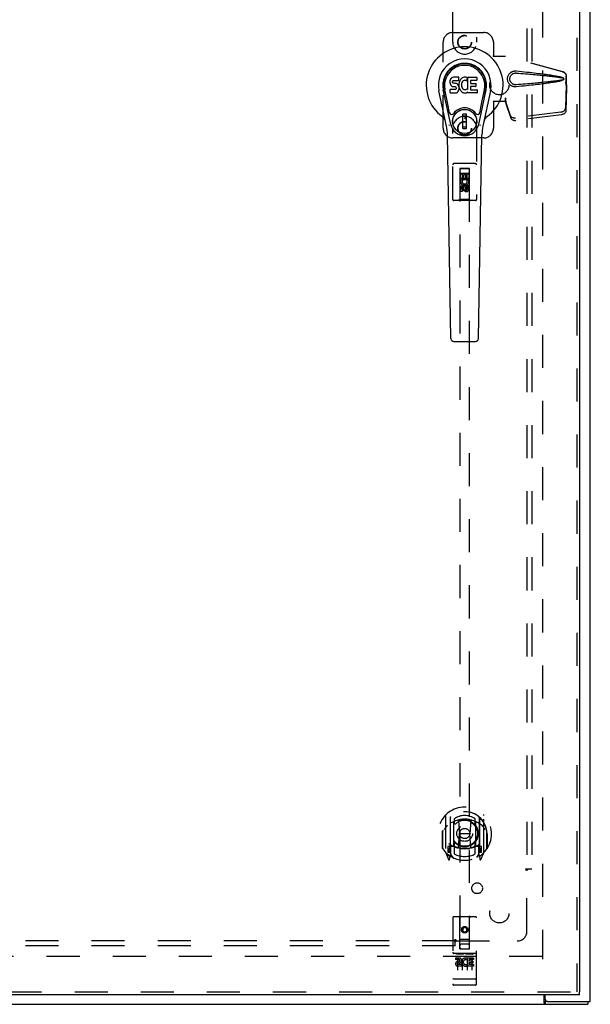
# Model space of a CAD drawing. Header units: inches. Extents: x 0 to 157, y 0 to 102.
# Tile 4 of 9: x 58 to 73, y 28 to 54. Entities that reach past the tile are written whole.
import ezdxf

# ---------------------------------------------------------------- set-up
doc = ezdxf.new("R2010")
doc.units = ezdxf.units.IN
doc.header["$LTSCALE"] = 8.630769
doc.header["$MEASUREMENT"] = 0
doc.linetypes.add('HIDDEN', pattern=[0.2, 0.1, -0.1])
doc.layers.get('0').update_dxf_attribs({"linetype": 'CONTINUOUS'})
for name, color, linetype in [('DEFAULT_2', 8, 'HIDDEN'), ('DOOR_ASSEMBLY', 7, 'CONTINUOUS'), ('SUBPANEL', 7, 'CONTINUOUS')]:
    doc.layers.add(name, color=color, linetype=linetype)

msp = doc.modelspace()

# ---------------------------------------------------------------- linework, layer by layer
at = {"color": 3, "linetype": 'Continuous'}
for p, q in [((72.591, 28.481), (72.591, 76.331)), ((71.389, 28.437), (71.389, 28.656)), ((71.416, 28.541), (71.416, 28.656)), ((36.654, 28.406), (72.528, 28.406)), ((71.476, 28.481), (72.591, 28.481))]:
    msp.add_line(p, q, dxfattribs=at)
at = {"color": 7, "linetype": 'Continuous'}
for p, q in [((71.476, 28.481), (71.414, 28.481)), ((71.414, 28.481), (71.414, 28.406)), ((72.528, 28.481), (72.528, 28.406))]:
    msp.add_line(p, q, dxfattribs=at)
for points in [[(71.389, 28.492), (71.39, 28.492), (71.391, 28.492), (71.392, 28.492), (71.393, 28.492), (71.394, 28.492), (71.396, 28.492), (71.397, 28.491), (71.398, 28.491), (71.399, 28.49), (71.401, 28.489), (71.402, 28.488), (71.403, 28.487)], [(71.403, 28.487), (71.405, 28.485), (71.406, 28.484), (71.407, 28.484), (71.408, 28.483), (71.41, 28.482), (71.411, 28.481), (71.412, 28.481), (71.413, 28.481), (71.414, 28.481)]]:
    msp.add_lwpolyline(points, dxfattribs=at)
at = {"color": 3, "linetype": 'Continuous'}
msp.add_lwpolyline([(71.389, 28.437), (71.39, 28.435), (71.392, 28.433), (71.393, 28.431), (71.394, 28.429), (71.395, 28.427), (71.397, 28.425), (71.398, 28.422), (71.399, 28.42), (71.4, 28.418), (71.402, 28.416), (71.403, 28.414), (71.404, 28.412), (71.406, 28.41), (71.407, 28.409), (71.408, 28.408), (71.41, 28.407), (71.411, 28.406), (71.412, 28.406), (71.413, 28.406), (71.414, 28.406)], dxfattribs=at)
msp.add_arc((71.476, 28.541), 0.06, 180, 270, dxfattribs=at)
at = {"layer": 'DEFAULT_2', "color": 8, "linetype": 'HIDDEN'}
for p, q in [((71.341, 75.231), (71.341, 29.581)), ((71.339, 29.656), (37.843, 29.656))]:
    msp.add_line(p, q, dxfattribs=at)
at = {"layer": 'DOOR_ASSEMBLY', "color": 8, "linetype": 'HIDDEN'}
for p, q in [((72.235, 76.081), (72.235, 28.731)), ((68.998, 53.531), (68.998, 55.388)), ((69.623, 55.388), (69.623, 53.531)), ((68.998, 53.781), (69.81, 53.781)), ((68.748, 51.281), (68.748, 53.531)), ((70.06, 53.531), (70.06, 53.178)), ((70.057, 53.161), (70.06, 53.178)), ((70.057, 53.161), (70.378, 53.161)), ((70.065, 53.161), (70.06, 53.178)), ((71.868, 52.758), (70.371, 53.161)), ((71.876, 52.758), (70.378, 53.161)), ((71.939, 52.49), (71.96, 52.408)), ((71.946, 52.49), (71.968, 52.408)), ((71.96, 52.408), (71.96, 52.638)), ((71.968, 52.408), (71.968, 52.638)), ((71.96, 52.419), (71.941, 51.804)), ((71.973, 52.348), (71.954, 51.733)), ((71.96, 52.419), (71.973, 52.348)), ((71.968, 52.408), (71.96, 52.408)), ((71.962, 52.436), (71.971, 52.379)), ((71.971, 52.379), (71.972, 52.368)), ((71.972, 52.368), (71.973, 52.358)), ((71.973, 52.358), (71.973, 52.348)), ((70.378, 51.981), (70.057, 51.981)), ((70.057, 51.981), (70.06, 51.964)), ((70.065, 51.981), (70.06, 51.964)), ((70.06, 51.964), (70.06, 51.281)), ((70.378, 52.068), (70.371, 52.068)), ((70.371, 52.068), (70.371, 51.981)), ((70.509, 51.61), (70.377, 51.994)), ((70.39, 51.923), (70.377, 51.994)), ((70.378, 52.068), (70.378, 51.981)), ((70.522, 51.539), (70.39, 51.923)), ((71.823, 51.705), (70.636, 51.553)), ((71.837, 51.634), (70.649, 51.482)), ((68.998, 49.423), (68.998, 51.281)), ((69.623, 51.281), (69.623, 49.423)), ((69.81, 51.031), (68.998, 51.031)), ((69.593, 50.358), (69.028, 50.358)), ((69.184, 50.233), (69.18, 49.423)), ((69.184, 50.233), (69.437, 50.233)), ((69.435, 50.235), (69.185, 50.235)), ((69.185, 50.235), (69.185, 29.853)), ((69.435, 50.232), (69.185, 50.232)), ((69.435, 29.853), (69.435, 50.235)), ((69.44, 49.423), (69.437, 50.233)), ((69.183, 49.983), (69.438, 49.983)), ((69.204, 50.095), (69.246, 50.095)), ((69.204, 49.939), (69.204, 50.095)), ((69.216, 49.939), (69.204, 49.939)), ((69.214, 49.936), (69.216, 49.939)), ((69.225, 50.108), (69.395, 50.108)), ((69.417, 49.939), (69.239, 49.939)), ((69.239, 49.939), (69.258, 49.926)), ((69.246, 50.095), (69.246, 49.982)), ((69.246, 49.982), (69.29, 49.982)), ((69.29, 50.074), (69.332, 50.074)), ((69.29, 49.982), (69.29, 50.074)), ((69.332, 50.074), (69.332, 49.982)), ((69.332, 49.982), (69.375, 49.982)), ((69.369, 49.915), (69.408, 49.932)), ((69.375, 50.095), (69.417, 50.095)), ((69.375, 49.982), (69.375, 50.095)), ((69.417, 50.095), (69.417, 49.939)), ((69.204, 49.627), (69.204, 49.719)), ((69.246, 49.627), (69.204, 49.627)), ((69.246, 49.719), (69.246, 49.627)), ((69.31, 49.806), (69.248, 49.77)), ((69.248, 49.77), (69.258, 49.764)), ((69.248, 49.77), (69.248, 49.698)), ((69.248, 49.698), (69.258, 49.703)), ((69.248, 49.698), (69.31, 49.661)), ((69.31, 49.794), (69.258, 49.764)), ((69.258, 49.764), (69.258, 49.703)), ((69.258, 49.703), (69.31, 49.673)), ((69.29, 49.677), (69.29, 49.723)), ((69.373, 49.77), (69.31, 49.806)), ((69.31, 49.806), (69.31, 49.794)), ((69.363, 49.764), (69.31, 49.794)), ((69.31, 49.673), (69.363, 49.703)), ((69.31, 49.661), (69.373, 49.698)), ((69.31, 49.661), (69.31, 49.673)), ((69.331, 49.719), (69.331, 49.691)), ((69.373, 49.77), (69.363, 49.764)), ((69.363, 49.703), (69.363, 49.764)), ((69.373, 49.698), (69.363, 49.703)), ((69.373, 49.698), (69.373, 49.77)), ((69.375, 49.783), (69.417, 49.783)), ((69.375, 49.691), (69.375, 49.783)), ((69.417, 49.783), (69.417, 49.691)), ((69.593, 49.393), (69.028, 49.393)), ((69.18, 49.423), (69.15, 49.393)), ((69.44, 49.423), (69.18, 49.423)), ((69.44, 49.423), (69.47, 49.393)), ((68.81, 33.34), (68.81, 32.373)), ((68.928, 33.286), (68.928, 32.27)), ((68.935, 33.289), (68.935, 32.286)), ((69.028, 32.538), (69.028, 33.169)), ((69.035, 33.25), (69.035, 33.147)), ((69.148, 33.196), (69.178, 32.856)), ((69.473, 33.196), (69.443, 32.856)), ((69.585, 33.147), (69.585, 33.25)), ((69.593, 33.169), (69.593, 32.538)), ((69.685, 33.289), (69.685, 32.286)), ((69.693, 33.286), (69.693, 32.27)), ((69.81, 32.373), (69.81, 33.34)), ((68.735, 32.931), (68.736, 32.934)), ((68.735, 32.473), (68.735, 32.931)), ((69.885, 32.931), (69.885, 32.934)), ((69.885, 32.473), (69.885, 32.931)), ((68.728, 32.856), (68.743, 32.856)), ((68.728, 32.856), (68.728, 32.468)), ((69.147, 32.512), (69.178, 32.856)), ((69.443, 32.856), (69.178, 32.856)), ((69.473, 32.512), (69.443, 32.856)), ((69.893, 32.856), (69.878, 32.856)), ((69.893, 32.856), (69.893, 32.468)), ((68.928, 32.527), (68.868, 32.527)), ((68.868, 32.527), (68.868, 32.377)), ((68.906, 32.459), (68.876, 32.413)), ((68.88, 32.405), (68.935, 32.405)), ((68.938, 32.518), (68.938, 32.311)), ((69.028, 32.528), (68.955, 32.528)), ((69.024, 32.538), (68.958, 32.538)), ((69.035, 32.586), (69.035, 32.333)), ((69.585, 32.333), (69.585, 32.586)), ((69.665, 32.528), (69.593, 32.528)), ((69.663, 32.538), (69.597, 32.538)), ((69.683, 32.311), (69.683, 32.518)), ((69.685, 32.405), (69.74, 32.405)), ((69.753, 32.527), (69.693, 32.527)), ((69.745, 32.413), (69.715, 32.459)), ((69.753, 32.377), (69.753, 32.527)), ((68.815, 32.362), (68.885, 32.186)), ((68.868, 32.377), (68.928, 32.377)), ((68.906, 32.295), (68.911, 32.292)), ((68.914, 32.189), (68.928, 32.27)), ((69.005, 32.236), (68.935, 32.345)), ((69.685, 32.345), (69.615, 32.236)), ((69.693, 32.377), (69.753, 32.377)), ((69.693, 32.27), (69.707, 32.189)), ((69.714, 32.294), (69.714, 32.295)), ((69.714, 32.295), (69.714, 32.295)), ((69.736, 32.186), (69.806, 32.362)), ((68.998, 30.663), (68.998, 28.938)), ((69.593, 30.693), (69.028, 30.693)), ((69.184, 29.853), (69.18, 30.663)), ((69.437, 29.853), (69.44, 30.663)), ((69.623, 28.938), (69.623, 30.663)), ((69.31, 30.426), (69.248, 30.39)), ((69.248, 30.39), (69.258, 30.384)), ((69.248, 30.39), (69.248, 30.318)), ((69.31, 30.414), (69.258, 30.384)), ((69.258, 30.384), (69.258, 30.323)), ((69.373, 30.39), (69.31, 30.426)), ((69.31, 30.426), (69.31, 30.414)), ((69.363, 30.384), (69.31, 30.414)), ((69.373, 30.39), (69.363, 30.384)), ((69.363, 30.323), (69.363, 30.384)), ((69.373, 30.318), (69.373, 30.39)), ((69.183, 30.103), (69.438, 30.103)), ((69.248, 30.318), (69.258, 30.323)), ((69.248, 30.318), (69.31, 30.281)), ((69.258, 30.323), (69.31, 30.293)), ((69.31, 30.293), (69.363, 30.323)), ((69.31, 30.281), (69.373, 30.318)), ((69.31, 30.281), (69.31, 30.293)), ((69.373, 30.318), (69.363, 30.323)), ((69.184, 29.853), (69.185, 29.853)), ((69.185, 29.853), (69.435, 29.853)), ((69.395, 29.978), (69.225, 29.978)), ((69.435, 29.853), (69.437, 29.853)), ((69.593, 29.736), (69.028, 29.736)), ((69.166, 29.614), (69.074, 29.614)), ((69.074, 29.614), (69.074, 29.572)), ((69.166, 29.572), (69.074, 29.572)), ((69.099, 29.72), (69.271, 29.72)), ((69.123, 29.605), (69.123, 29.299)), ((69.248, 29.605), (69.248, 29.299)), ((69.349, 29.72), (69.521, 29.72)), ((69.373, 29.605), (69.373, 29.299)), ((69.386, 29.579), (69.373, 29.56)), ((69.383, 29.604), (69.386, 29.602)), ((69.542, 29.614), (69.386, 29.614)), ((69.386, 29.614), (69.386, 29.602)), ((69.386, 29.579), (69.386, 29.401)), ((69.542, 29.572), (69.429, 29.572)), ((69.429, 29.572), (69.429, 29.528)), ((69.498, 29.605), (69.498, 29.299)), ((69.542, 29.614), (69.542, 29.572)), ((69.17, 29.528), (69.124, 29.528)), ((69.166, 29.487), (69.137, 29.487)), ((69.23, 29.444), (69.137, 29.444)), ((69.23, 29.401), (69.137, 29.401)), ((69.23, 29.444), (69.23, 29.401)), ((69.362, 29.449), (69.379, 29.41)), ((69.542, 29.401), (69.386, 29.401)), ((69.521, 29.528), (69.429, 29.528)), ((69.521, 29.486), (69.429, 29.486)), ((69.429, 29.486), (69.429, 29.444)), ((69.542, 29.444), (69.429, 29.444)), ((69.521, 29.528), (69.521, 29.486)), ((69.542, 29.444), (69.542, 29.401)), ((69.016, 29.067), (69.015, 29.067)), ((69.016, 29.067), (69.016, 29.067)), ((69.019, 29.067), (69.018, 29.067)), ((69.018, 29.067), (69.018, 29.067)), ((69.02, 29.067), (69.019, 29.067)), ((69.021, 29.067), (69.02, 29.067)), ((69.022, 29.066), (69.021, 29.067)), ((69.023, 29.066), (69.022, 29.066)), ((69.022, 29.066), (69.022, 29.066)), ((69.024, 29.066), (69.023, 29.066)), ((69.025, 29.066), (69.024, 29.066)), ((69.026, 29.066), (69.025, 29.066)), ((69.027, 29.066), (69.026, 29.066)), ((69.593, 29.066), (69.027, 29.066)), ((69.027, 29.066), (69.027, 29.066)), ((69.593, 29.066), (69.594, 29.066)), ((69.594, 29.066), (69.595, 29.066)), ((69.595, 29.066), (69.596, 29.066)), ((69.595, 29.066), (69.595, 29.066)), ((69.597, 29.066), (69.598, 29.066)), ((69.598, 29.066), (69.599, 29.066)), ((69.599, 29.066), (69.6, 29.067)), ((69.6, 29.067), (69.601, 29.067)), ((69.601, 29.067), (69.602, 29.067)), ((69.602, 29.067), (69.603, 29.067)), ((69.602, 29.067), (69.602, 29.067)), ((69.603, 29.067), (69.604, 29.067)), ((69.604, 29.067), (69.605, 29.067)), ((69.605, 29.067), (69.606, 29.067)), ((69.605, 29.067), (69.605, 29.067)), ((69.606, 29.067), (69.607, 29.067)), ((69.593, 28.908), (69.028, 28.908)), ((36.685, 28.731), (72.31, 28.731))]:
    msp.add_line(p, q, dxfattribs=at)
at = {"layer": 'DOOR_ASSEMBLY', "color": 3, "linetype": 'Continuous'}
for p, q in [((72.31, 76.081), (72.31, 28.731)), ((72.31, 28.656), (36.685, 28.656))]:
    msp.add_line(p, q, dxfattribs=at)
at = {"layer": 'DOOR_ASSEMBLY', "color": 7, "linetype": 'Continuous'}
for p, q in [((68.926, 52.52), (68.924, 52.496)), ((68.924, 52.496), (68.925, 52.473)), ((68.925, 52.473), (68.929, 52.449)), ((68.931, 52.543), (68.926, 52.52)), ((68.94, 52.566), (68.931, 52.543)), ((68.954, 52.586), (68.94, 52.566)), ((68.963, 52.594), (68.954, 52.586)), ((68.972, 52.6), (68.963, 52.594)), ((68.994, 52.61), (68.972, 52.6)), ((69.017, 52.617), (68.994, 52.61)), ((68.995, 52.485), (68.996, 52.5)), ((68.996, 52.477), (68.995, 52.485)), ((68.996, 52.5), (68.998, 52.515)), ((68.998, 52.47), (68.996, 52.477)), ((68.998, 52.515), (69.001, 52.521)), ((69.003, 52.464), (68.998, 52.47)), ((69.001, 52.521), (69.007, 52.526)), ((69.009, 52.46), (69.003, 52.464)), ((69.007, 52.526), (69.021, 52.531)), ((69.023, 52.456), (69.009, 52.46)), ((69.157, 52.617), (69.017, 52.617)), ((69.021, 52.531), (69.036, 52.532)), ((69.047, 52.456), (69.023, 52.456)), ((69.036, 52.532), (69.149, 52.532)), ((69.071, 52.455), (69.047, 52.456)), ((69.095, 52.45), (69.071, 52.455)), ((69.149, 52.532), (69.155, 52.532)), ((69.155, 52.532), (69.156, 52.538)), ((69.156, 52.538), (69.158, 52.551)), ((69.161, 52.453), (69.156, 52.409)), ((69.159, 52.574), (69.157, 52.617)), ((69.158, 52.551), (69.159, 52.574)), ((69.165, 52.475), (69.161, 52.453)), ((69.171, 52.497), (69.165, 52.475)), ((69.18, 52.517), (69.171, 52.497)), ((69.191, 52.537), (69.18, 52.517)), ((69.204, 52.555), (69.191, 52.537)), ((69.218, 52.572), (69.204, 52.555)), ((69.235, 52.587), (69.218, 52.572)), ((69.23, 52.451), (69.227, 52.425)), ((69.234, 52.464), (69.23, 52.451)), ((69.239, 52.476), (69.234, 52.464)), ((69.253, 52.6), (69.235, 52.587)), ((69.254, 52.499), (69.239, 52.476)), ((69.273, 52.609), (69.253, 52.6)), ((69.262, 52.509), (69.254, 52.499)), ((69.273, 52.517), (69.262, 52.509)), ((69.295, 52.614), (69.273, 52.609)), ((69.297, 52.527), (69.273, 52.517)), ((69.317, 52.616), (69.295, 52.614)), ((69.31, 52.531), (69.297, 52.527)), ((69.324, 52.53), (69.31, 52.531)), ((69.34, 52.615), (69.317, 52.616)), ((69.337, 52.527), (69.324, 52.53)), ((69.349, 52.522), (69.337, 52.527)), ((69.351, 52.614), (69.34, 52.615)), ((69.361, 52.61), (69.351, 52.614)), ((69.381, 52.593), (69.355, 52.525)), ((69.38, 52.598), (69.361, 52.61)), ((69.39, 52.615), (69.627, 52.615)), ((69.39, 52.29), (69.39, 52.615)), ((69.46, 52.527), (69.46, 52.46)), ((69.627, 52.532), (69.465, 52.532)), ((69.465, 52.455), (69.596, 52.455)), ((69.6, 52.451), (69.6, 52.378)), ((69.631, 52.611), (69.631, 52.536)), ((68.834, 51.336), (68.637, 52.262)), ((68.945, 51.383), (68.752, 52.287)), ((68.8, 52.06), (68.756, 52.288)), ((68.868, 51.914), (68.793, 52.295)), ((68.927, 52.211), (68.927, 52.285)), ((68.929, 52.449), (68.937, 52.427)), ((68.99, 52.291), (68.931, 52.29)), ((68.932, 52.206), (69.076, 52.206)), ((68.937, 52.427), (68.95, 52.407)), ((68.95, 52.407), (68.966, 52.389)), ((68.966, 52.389), (68.986, 52.376)), ((68.986, 52.376), (68.997, 52.372)), ((69.051, 52.291), (68.99, 52.291)), ((68.997, 52.372), (69.009, 52.37)), ((69.009, 52.37), (69.057, 52.37)), ((69.067, 52.292), (69.051, 52.291)), ((69.057, 52.37), (69.064, 52.369)), ((69.064, 52.369), (69.071, 52.366)), ((69.073, 52.295), (69.067, 52.292)), ((69.071, 52.366), (69.077, 52.362)), ((69.078, 52.301), (69.073, 52.295)), ((69.076, 52.206), (69.088, 52.207)), ((69.077, 52.362), (69.082, 52.356)), ((69.088, 52.313), (69.078, 52.301)), ((69.082, 52.356), (69.089, 52.342)), ((69.09, 52.32), (69.088, 52.313)), ((69.088, 52.207), (69.099, 52.211)), ((69.089, 52.342), (69.091, 52.327)), ((69.091, 52.327), (69.09, 52.32)), ((69.106, 52.445), (69.095, 52.45)), ((69.099, 52.211), (69.119, 52.225)), ((69.116, 52.438), (69.106, 52.445)), ((69.133, 52.421), (69.116, 52.438)), ((69.119, 52.225), (69.136, 52.242)), ((69.146, 52.401), (69.133, 52.421)), ((69.136, 52.242), (69.142, 52.252)), ((69.142, 52.252), (69.148, 52.263)), ((69.155, 52.379), (69.146, 52.401)), ((69.148, 52.263), (69.156, 52.285)), ((69.162, 52.356), (69.155, 52.379)), ((69.156, 52.409), (69.157, 52.387)), ((69.156, 52.285), (69.162, 52.308)), ((69.157, 52.387), (69.16, 52.365)), ((69.16, 52.365), (69.165, 52.343)), ((69.164, 52.332), (69.162, 52.356)), ((69.162, 52.308), (69.164, 52.332)), ((69.165, 52.343), (69.172, 52.322)), ((69.172, 52.322), (69.193, 52.282)), ((69.193, 52.282), (69.206, 52.264)), ((69.206, 52.264), (69.221, 52.247)), ((69.221, 52.247), (69.237, 52.232)), ((69.227, 52.425), (69.226, 52.398)), ((69.226, 52.398), (69.227, 52.384)), ((69.227, 52.384), (69.23, 52.372)), ((69.23, 52.372), (69.24, 52.347)), ((69.237, 52.232), (69.255, 52.218)), ((69.24, 52.347), (69.254, 52.324)), ((69.254, 52.324), (69.262, 52.314)), ((69.255, 52.218), (69.265, 52.213)), ((69.262, 52.314), (69.273, 52.305)), ((69.265, 52.213), (69.275, 52.21)), ((69.273, 52.305), (69.284, 52.297)), ((69.275, 52.21), (69.297, 52.204)), ((69.284, 52.297), (69.296, 52.292)), ((69.296, 52.292), (69.309, 52.29)), ((69.297, 52.204), (69.319, 52.202)), ((69.309, 52.29), (69.323, 52.29)), ((69.319, 52.202), (69.341, 52.205)), ((69.323, 52.29), (69.336, 52.292)), ((69.336, 52.292), (69.349, 52.296)), ((69.341, 52.205), (69.362, 52.211)), ((69.349, 52.296), (69.361, 52.301)), ((69.361, 52.301), (69.372, 52.309)), ((69.362, 52.211), (69.381, 52.223)), ((69.378, 52.308), (69.39, 52.29)), ((69.392, 52.223), (69.381, 52.223)), ((69.381, 52.223), (69.381, 52.223)), ((69.392, 52.21), (69.392, 52.223)), ((69.628, 52.206), (69.396, 52.206)), ((69.461, 52.369), (69.461, 52.291)), ((69.596, 52.373), (69.466, 52.373)), ((69.466, 52.287), (69.628, 52.287)), ((69.632, 52.282), (69.632, 52.21)), ((69.676, 51.383), (69.869, 52.287)), ((69.753, 51.914), (69.828, 52.295)), ((69.984, 52.262), (69.787, 51.336)), ((69.82, 52.06), (69.865, 52.288)), ((68.916, 51.689), (68.868, 51.914)), ((69.705, 51.689), (69.753, 51.914)), ((69.356, 51.648), (69.265, 51.648)), ((69.265, 51.274), (69.265, 51.648)), ((69.265, 51.609), (69.356, 51.609)), ((69.316, 51.609), (69.316, 51.53)), ((69.356, 51.53), (69.316, 51.53)), ((69.356, 51.274), (69.356, 51.648)), ((69.356, 51.314), (69.265, 51.314)), ((69.265, 51.274), (69.356, 51.274)), ((68.952, 45.79), (68.86, 51.111)), ((69.668, 45.79), (69.761, 51.111)), ((69.031, 45.713), (69.59, 45.713)), ((72.31, 28.656), (72.31, 28.731))]:
    msp.add_line(p, q, dxfattribs=at)
at = {"layer": 'DOOR_ASSEMBLY', "color": 8, "linetype": 'HIDDEN'}
for points in [[(70.654, 52.363), (70.641, 52.362), (70.628, 52.362), (70.616, 52.363), (70.603, 52.364), (70.59, 52.367), (70.577, 52.37), (70.565, 52.374), (70.553, 52.378), (70.542, 52.384), (70.53, 52.39), (70.519, 52.397), (70.507, 52.406), (70.496, 52.415), (70.485, 52.426), (70.474, 52.439), (70.463, 52.453), (70.454, 52.469), (70.446, 52.485), (70.439, 52.501), (70.434, 52.518), (70.431, 52.535), (70.428, 52.553), (70.428, 52.57), (70.428, 52.587), (70.43, 52.605), (70.434, 52.622), (70.439, 52.639), (70.445, 52.655), (70.453, 52.671), (70.462, 52.687), (70.473, 52.701), (70.484, 52.714), (70.495, 52.725), (70.506, 52.735), (70.518, 52.743), (70.529, 52.751), (70.541, 52.757), (70.552, 52.763), (70.564, 52.768), (70.577, 52.772), (70.589, 52.775), (70.602, 52.777), (70.615, 52.779)], [(70.654, 52.416), (70.645, 52.416), (70.636, 52.416), (70.626, 52.417), (70.617, 52.418), (70.608, 52.42), (70.598, 52.422), (70.59, 52.425), (70.581, 52.429), (70.572, 52.433), (70.564, 52.437), (70.556, 52.443), (70.548, 52.449), (70.54, 52.456), (70.532, 52.464), (70.524, 52.473), (70.516, 52.483), (70.51, 52.494), (70.504, 52.505), (70.499, 52.516), (70.496, 52.527), (70.493, 52.538), (70.491, 52.549), (70.49, 52.56), (70.49, 52.57), (70.49, 52.58), (70.491, 52.591), (70.493, 52.602), (70.495, 52.612), (70.499, 52.624), (70.503, 52.635), (70.509, 52.646), (70.515, 52.657), (70.523, 52.667), (70.53, 52.677), (70.538, 52.685), (70.547, 52.692), (70.555, 52.698), (70.563, 52.704), (70.572, 52.709), (70.58, 52.713), (70.589, 52.716), (70.598, 52.719), (70.607, 52.722), (70.616, 52.724), (70.626, 52.725), (70.635, 52.726), (70.645, 52.726), (70.654, 52.725)], [(70.615, 52.779), (70.628, 52.78), (70.641, 52.78), (70.654, 52.779)], [(70.654, 52.779), (70.73, 52.771), (70.802, 52.764), (70.872, 52.757), (70.939, 52.75), (71.003, 52.743), (71.065, 52.736), (71.124, 52.729), (71.18, 52.723), (71.234, 52.716), (71.286, 52.71), (71.336, 52.704), (71.384, 52.698), (71.43, 52.692), (71.474, 52.686), (71.516, 52.68), (71.556, 52.674), (71.595, 52.668), (71.632, 52.662), (71.667, 52.655), (71.701, 52.649), (71.733, 52.643), (71.764, 52.636), (71.793, 52.63), (71.821, 52.622), (71.848, 52.614), (71.872, 52.606)], [(70.654, 52.725), (70.718, 52.72), (70.779, 52.715), (70.838, 52.71), (70.895, 52.705), (70.95, 52.7), (71.002, 52.696), (71.053, 52.691), (71.102, 52.687), (71.149, 52.682), (71.194, 52.678), (71.237, 52.674), (71.278, 52.67), (71.318, 52.667), (71.355, 52.663), (71.391, 52.659), (71.426, 52.656), (71.458, 52.652), (71.49, 52.649), (71.52, 52.646), (71.549, 52.643), (71.577, 52.64), (71.605, 52.636), (71.632, 52.633), (71.659, 52.63), (71.686, 52.626), (71.713, 52.623), (71.739, 52.619), (71.766, 52.615), (71.793, 52.611), (71.82, 52.606), (71.846, 52.601), (71.873, 52.595)], [(71.868, 52.758), (71.881, 52.754), (71.893, 52.749), (71.905, 52.742), (71.916, 52.733), (71.926, 52.724), (71.935, 52.714), (71.942, 52.703), (71.949, 52.691), (71.954, 52.678), (71.957, 52.665), (71.96, 52.651), (71.96, 52.638)], [(71.968, 52.638), (71.967, 52.651), (71.965, 52.665), (71.962, 52.678), (71.956, 52.691), (71.95, 52.703), (71.942, 52.714), (71.934, 52.724), (71.924, 52.733), (71.913, 52.742), (71.901, 52.749), (71.889, 52.754), (71.876, 52.758)], [(71.873, 52.547), (71.846, 52.541), (71.82, 52.535), (71.793, 52.531), (71.766, 52.527), (71.74, 52.523), (71.713, 52.519), (71.686, 52.515), (71.659, 52.512), (71.633, 52.509), (71.605, 52.505), (71.578, 52.502), (71.55, 52.499), (71.521, 52.496), (71.491, 52.493), (71.459, 52.489), (71.427, 52.486), (71.392, 52.482), (71.356, 52.479), (71.319, 52.475), (71.279, 52.471), (71.238, 52.467), (71.195, 52.463), (71.15, 52.459), (71.103, 52.455), (71.054, 52.451), (71.003, 52.446), (70.95, 52.442), (70.895, 52.437), (70.838, 52.432), (70.779, 52.427), (70.718, 52.422), (70.654, 52.416)], [(71.872, 52.536), (71.85, 52.528), (71.826, 52.521), (71.801, 52.514), (71.774, 52.507), (71.746, 52.501), (71.717, 52.495), (71.687, 52.49), (71.655, 52.484), (71.622, 52.478), (71.587, 52.473), (71.551, 52.467), (71.514, 52.462), (71.475, 52.456), (71.434, 52.451), (71.392, 52.445), (71.347, 52.439), (71.302, 52.433), (71.254, 52.428), (71.204, 52.422), (71.152, 52.416), (71.098, 52.409), (71.042, 52.403), (70.984, 52.397), (70.923, 52.39), (70.86, 52.384), (70.794, 52.377), (70.725, 52.37), (70.654, 52.363)], [(71.872, 52.606), (71.879, 52.603), (71.884, 52.599), (71.888, 52.594), (71.892, 52.589), (71.895, 52.583), (71.896, 52.577), (71.897, 52.571), (71.896, 52.565), (71.895, 52.559), (71.892, 52.553), (71.889, 52.548), (71.884, 52.543), (71.879, 52.539), (71.872, 52.536)], [(71.873, 52.595), (71.878, 52.593), (71.882, 52.591), (71.886, 52.587), (71.889, 52.584), (71.891, 52.58), (71.893, 52.575), (71.893, 52.571), (71.893, 52.566), (71.891, 52.562), (71.889, 52.558), (71.886, 52.554), (71.882, 52.551), (71.878, 52.548), (71.873, 52.547)], [(71.939, 52.49), (71.944, 52.47), (71.949, 52.451), (71.955, 52.432), (71.96, 52.414), (71.965, 52.396), (71.971, 52.379)], [(71.946, 52.49), (71.949, 52.48), (71.952, 52.471), (71.954, 52.461), (71.957, 52.452), (71.959, 52.444), (71.962, 52.436)], [(71.962, 52.436), (71.962, 52.433), (71.961, 52.43), (71.961, 52.427), (71.961, 52.425), (71.96, 52.422), (71.96, 52.419)], [(70.371, 52.068), (70.373, 52.048), (70.376, 52.028), (70.378, 52.008), (70.381, 51.989), (70.388, 51.943)], [(70.378, 52.01), (70.377, 52.004), (70.377, 52.002), (70.377, 51.999), (70.377, 51.997), (70.377, 51.994)], [(70.378, 52.068), (70.378, 52.058), (70.378, 52.048)], [(70.378, 52.048), (70.378, 52.028), (70.378, 52.019), (70.378, 52.01)], [(70.385, 51.961), (70.384, 51.972), (70.381, 51.99), (70.38, 52.006), (70.379, 52.02), (70.378, 52.033), (70.378, 52.041)], [(70.388, 51.943), (70.39, 51.928), (70.39, 51.923)], [(71.823, 51.705), (71.839, 51.708), (71.853, 51.712), (71.868, 51.717), (71.882, 51.724), (71.894, 51.731), (71.906, 51.74), (71.916, 51.75), (71.924, 51.76), (71.931, 51.77), (71.936, 51.782), (71.939, 51.793), (71.941, 51.804)], [(71.954, 51.733), (71.953, 51.722), (71.95, 51.711), (71.945, 51.699), (71.938, 51.689), (71.929, 51.679), (71.919, 51.669), (71.908, 51.66), (71.895, 51.653), (71.881, 51.646), (71.867, 51.641), (71.852, 51.637), (71.837, 51.634)], [(70.509, 51.61), (70.513, 51.601), (70.519, 51.592), (70.526, 51.583), (70.534, 51.576), (70.544, 51.569), (70.555, 51.563), (70.567, 51.559), (70.58, 51.555), (70.593, 51.553), (70.607, 51.551), (70.621, 51.552), (70.636, 51.553)], [(70.649, 51.482), (70.635, 51.48), (70.621, 51.48), (70.607, 51.482), (70.593, 51.484), (70.581, 51.488), (70.569, 51.492), (70.558, 51.498), (70.548, 51.505), (70.539, 51.512), (70.532, 51.521), (70.527, 51.53), (70.522, 51.539)], [(69.122, 33.213), (69.128, 33.215), (69.133, 33.216), (69.139, 33.217), (69.144, 33.219), (69.15, 33.22), (69.155, 33.221), (69.16, 33.223), (69.166, 33.224), (69.171, 33.225), (69.177, 33.226), (69.182, 33.227), (69.188, 33.228), (69.193, 33.229), (69.199, 33.23), (69.204, 33.231), (69.21, 33.232), (69.216, 33.232), (69.221, 33.233), (69.227, 33.234), (69.232, 33.234), (69.238, 33.235), (69.243, 33.236), (69.249, 33.236), (69.254, 33.237), (69.26, 33.237), (69.266, 33.237), (69.271, 33.238), (69.277, 33.238), (69.282, 33.238), (69.288, 33.238), (69.294, 33.239), (69.299, 33.239), (69.305, 33.239), (69.31, 33.239), (69.316, 33.239), (69.322, 33.239), (69.327, 33.239), (69.333, 33.238), (69.338, 33.238), (69.344, 33.238), (69.35, 33.238), (69.355, 33.237), (69.361, 33.237), (69.366, 33.237), (69.372, 33.236), (69.377, 33.236), (69.383, 33.235), (69.389, 33.234), (69.394, 33.234), (69.4, 33.233), (69.405, 33.232), (69.411, 33.232), (69.416, 33.231), (69.422, 33.23), (69.427, 33.229), (69.433, 33.228), (69.438, 33.227), (69.444, 33.226), (69.449, 33.225), (69.455, 33.224), (69.46, 33.223), (69.466, 33.221), (69.471, 33.22), (69.477, 33.219), (69.482, 33.217), (69.488, 33.216), (69.493, 33.215), (69.498, 33.213)], [(68.856, 33.071), (68.855, 33.07), (68.853, 33.069), (68.851, 33.067), (68.85, 33.066), (68.848, 33.064), (68.847, 33.063), (68.845, 33.061), (68.843, 33.059), (68.841, 33.058), (68.84, 33.056), (68.838, 33.054), (68.836, 33.052), (68.834, 33.05), (68.832, 33.047), (68.83, 33.045), (68.828, 33.043), (68.826, 33.04), (68.824, 33.038), (68.822, 33.035), (68.82, 33.032), (68.817, 33.03), (68.815, 33.027), (68.813, 33.023), (68.811, 33.02), (68.808, 33.017), (68.806, 33.013), (68.803, 33.01), (68.801, 33.006), (68.798, 33.002), (68.795, 32.998), (68.793, 32.994), (68.79, 32.989), (68.787, 32.985), (68.784, 32.98), (68.781, 32.975), (68.778, 32.97)], [(69.843, 32.97), (69.84, 32.975), (69.837, 32.98), (69.834, 32.985), (69.831, 32.989), (69.828, 32.994), (69.825, 32.998), (69.823, 33.002), (69.82, 33.006), (69.818, 33.01), (69.815, 33.013), (69.813, 33.017), (69.81, 33.02), (69.808, 33.023), (69.806, 33.027), (69.803, 33.029), (69.801, 33.032), (69.799, 33.035), (69.797, 33.038), (69.795, 33.04), (69.793, 33.043), (69.791, 33.045), (69.789, 33.047), (69.787, 33.05), (69.785, 33.052), (69.783, 33.054), (69.781, 33.056), (69.779, 33.058), (69.778, 33.059), (69.776, 33.061), (69.774, 33.063), (69.773, 33.064), (69.771, 33.066), (69.769, 33.067), (69.768, 33.069), (69.766, 33.07), (69.765, 33.071)], [(69.093, 29.719), (69.093, 29.719), (69.093, 29.719), (69.093, 29.719), (69.093, 29.719), (69.093, 29.719), (69.093, 29.719), (69.094, 29.719), (69.094, 29.719), (69.094, 29.719), (69.094, 29.72), (69.094, 29.72), (69.094, 29.72), (69.094, 29.72), (69.094, 29.72), (69.094, 29.72), (69.094, 29.72), (69.095, 29.72), (69.095, 29.72), (69.095, 29.72), (69.095, 29.72), (69.095, 29.72), (69.095, 29.72), (69.095, 29.72), (69.096, 29.72), (69.096, 29.72), (69.096, 29.72), (69.096, 29.72), (69.096, 29.72), (69.096, 29.72), (69.096, 29.72), (69.097, 29.72), (69.097, 29.72), (69.097, 29.72), (69.097, 29.72), (69.097, 29.72), (69.097, 29.72), (69.098, 29.72), (69.098, 29.72), (69.098, 29.72), (69.098, 29.72), (69.098, 29.72), (69.099, 29.72), (69.099, 29.72), (69.099, 29.72), (69.099, 29.72)], [(69.271, 29.72), (69.271, 29.72), (69.272, 29.72), (69.272, 29.72), (69.272, 29.72), (69.272, 29.72), (69.273, 29.72), (69.273, 29.72), (69.273, 29.72), (69.273, 29.72), (69.273, 29.72), (69.273, 29.72), (69.274, 29.72), (69.274, 29.72), (69.274, 29.72), (69.274, 29.72), (69.274, 29.72), (69.274, 29.72), (69.275, 29.72), (69.275, 29.72), (69.275, 29.72), (69.275, 29.72), (69.275, 29.72), (69.275, 29.72), (69.275, 29.72), (69.276, 29.72), (69.276, 29.72), (69.276, 29.72), (69.276, 29.72), (69.276, 29.72), (69.276, 29.72), (69.276, 29.72), (69.276, 29.72), (69.277, 29.72), (69.277, 29.72), (69.277, 29.72), (69.277, 29.72), (69.277, 29.719), (69.277, 29.719), (69.277, 29.719), (69.277, 29.719), (69.277, 29.719), (69.278, 29.719), (69.278, 29.719), (69.278, 29.719), (69.278, 29.719), (69.278, 29.719)], [(69.343, 29.719), (69.343, 29.719), (69.343, 29.719), (69.343, 29.719), (69.343, 29.719), (69.343, 29.719), (69.343, 29.719), (69.344, 29.719), (69.344, 29.719), (69.344, 29.719), (69.344, 29.72), (69.344, 29.72), (69.344, 29.72), (69.344, 29.72), (69.344, 29.72), (69.344, 29.72), (69.344, 29.72), (69.345, 29.72), (69.345, 29.72), (69.345, 29.72), (69.345, 29.72), (69.345, 29.72), (69.345, 29.72), (69.345, 29.72), (69.346, 29.72), (69.346, 29.72), (69.346, 29.72), (69.346, 29.72), (69.346, 29.72), (69.346, 29.72), (69.346, 29.72), (69.347, 29.72), (69.347, 29.72), (69.347, 29.72), (69.347, 29.72), (69.347, 29.72), (69.347, 29.72), (69.348, 29.72), (69.348, 29.72), (69.348, 29.72), (69.348, 29.72), (69.348, 29.72), (69.349, 29.72), (69.349, 29.72), (69.349, 29.72), (69.349, 29.72)], [(69.521, 29.72), (69.521, 29.72), (69.522, 29.72), (69.522, 29.72), (69.522, 29.72), (69.522, 29.72), (69.523, 29.72), (69.523, 29.72), (69.523, 29.72), (69.523, 29.72), (69.523, 29.72), (69.523, 29.72), (69.524, 29.72), (69.524, 29.72), (69.524, 29.72), (69.524, 29.72), (69.524, 29.72), (69.524, 29.72), (69.525, 29.72), (69.525, 29.72), (69.525, 29.72), (69.525, 29.72), (69.525, 29.72), (69.525, 29.72), (69.525, 29.72), (69.526, 29.72), (69.526, 29.72), (69.526, 29.72), (69.526, 29.72), (69.526, 29.72), (69.526, 29.72), (69.526, 29.72), (69.526, 29.72), (69.527, 29.72), (69.527, 29.72), (69.527, 29.72), (69.527, 29.72), (69.527, 29.719), (69.527, 29.719), (69.527, 29.719), (69.527, 29.719), (69.527, 29.719), (69.528, 29.719), (69.528, 29.719), (69.528, 29.719), (69.528, 29.719), (69.528, 29.719)], [(69.015, 29.067), (69.014, 29.067), (69.014, 29.067), (69.013, 29.067), (69.013, 29.067), (69.013, 29.067), (69.012, 29.067), (69.012, 29.067), (69.012, 29.068), (69.011, 29.068), (69.011, 29.068), (69.011, 29.068), (69.01, 29.068), (69.01, 29.068), (69.009, 29.068), (69.009, 29.068), (69.009, 29.068), (69.009, 29.068), (69.008, 29.068), (69.008, 29.068), (69.008, 29.068), (69.007, 29.068), (69.007, 29.068), (69.007, 29.068), (69.006, 29.069), (69.006, 29.069), (69.006, 29.069), (69.005, 29.069), (69.005, 29.069), (69.005, 29.069), (69.005, 29.069), (69.004, 29.069), (69.004, 29.069), (69.004, 29.069), (69.004, 29.069), (69.003, 29.069), (69.003, 29.07), (69.003, 29.07), (69.003, 29.07), (69.002, 29.07), (69.002, 29.07), (69.002, 29.07), (69.002, 29.07), (69.002, 29.07), (69.001, 29.07), (69.001, 29.07), (69.001, 29.07), (69.001, 29.071), (69.001, 29.071), (69, 29.071), (69, 29.071), (69, 29.071), (69, 29.071), (69, 29.071), (69, 29.071), (69, 29.071), (68.999, 29.071), (68.999, 29.071), (68.999, 29.072), (68.999, 29.072), (68.999, 29.072), (68.999, 29.072), (68.999, 29.072), (68.999, 29.072), (68.999, 29.072), (68.998, 29.072), (68.998, 29.072), (68.998, 29.072), (68.998, 29.073), (68.998, 29.073), (68.998, 29.073), (68.998, 29.073), (68.998, 29.073), (68.998, 29.073), (68.998, 29.073), (68.998, 29.073), (68.998, 29.073), (68.998, 29.074), (68.998, 29.074), (68.998, 29.074)], [(69.018, 29.067), (69.017, 29.067), (69.016, 29.067)], [(69.596, 29.066), (69.597, 29.066), (69.597, 29.066)], [(69.607, 29.067), (69.607, 29.067), (69.608, 29.067), (69.608, 29.067), (69.608, 29.067), (69.609, 29.067), (69.609, 29.068), (69.61, 29.068), (69.61, 29.068), (69.61, 29.068), (69.611, 29.068), (69.611, 29.068), (69.611, 29.068), (69.612, 29.068), (69.612, 29.068), (69.612, 29.068), (69.613, 29.068), (69.613, 29.068), (69.613, 29.068), (69.613, 29.068), (69.614, 29.068), (69.614, 29.068), (69.614, 29.069), (69.615, 29.069), (69.615, 29.069), (69.615, 29.069), (69.616, 29.069), (69.616, 29.069), (69.616, 29.069), (69.616, 29.069), (69.617, 29.069), (69.617, 29.069), (69.617, 29.069), (69.617, 29.069), (69.618, 29.07), (69.618, 29.07), (69.618, 29.07), (69.618, 29.07), (69.618, 29.07), (69.619, 29.07), (69.619, 29.07), (69.619, 29.07), (69.619, 29.07), (69.62, 29.07), (69.62, 29.07), (69.62, 29.071), (69.62, 29.071), (69.62, 29.071), (69.62, 29.071), (69.621, 29.071), (69.621, 29.071), (69.621, 29.071), (69.621, 29.071), (69.621, 29.071), (69.621, 29.071), (69.621, 29.071), (69.622, 29.072), (69.622, 29.072), (69.622, 29.072), (69.622, 29.072), (69.622, 29.072), (69.622, 29.072), (69.622, 29.072), (69.622, 29.072), (69.622, 29.072), (69.622, 29.072), (69.623, 29.073), (69.623, 29.073), (69.623, 29.073), (69.623, 29.073), (69.623, 29.073), (69.623, 29.073), (69.623, 29.073), (69.623, 29.073), (69.623, 29.073), (69.623, 29.074), (69.623, 29.074), (69.623, 29.074)]]:
    msp.add_lwpolyline(points, dxfattribs=at)
at = {"layer": 'DOOR_ASSEMBLY', "color": 7, "linetype": 'Continuous'}
for points in [[(68.912, 51.353), (68.91, 51.358), (68.909, 51.364), (68.907, 51.37), (68.906, 51.375)], [(69.715, 51.375), (69.713, 51.37), (69.712, 51.364), (69.71, 51.358), (69.709, 51.353)]]:
    msp.add_lwpolyline(points, dxfattribs=at)
at = {"layer": 'DOOR_ASSEMBLY', "color": 8, "linetype": 'HIDDEN'}
for centre, radius in [((69.31, 53.531), 0.18), ((69.31, 53.531), 0.172), ((69.31, 51.281), 0.18), ((69.31, 51.281), 0.172), ((69.31, 49.733), 0.085), ((69.31, 49.733), 0.0845), ((69.31, 32.866), 0.35), ((69.31, 32.866), 0.335), ((69.31, 32.866), 0.205), ((69.31, 32.866), 0.133), ((69.31, 30.353), 0.085), ((69.31, 30.353), 0.0845)]:
    msp.add_circle(centre, radius, dxfattribs=at)
at = {"layer": 'DOOR_ASSEMBLY', "color": 7, "linetype": 'Continuous'}
for radius in [0.317, 0.313]:
    msp.add_circle((69.31, 51.461), radius, dxfattribs=at)
at = {"layer": 'DOOR_ASSEMBLY', "color": 8, "linetype": 'HIDDEN'}
for centre, radius, start, end in [((68.998, 53.531), 0.25, 90, 180), ((69.81, 53.531), 0.25, 0, 90), ((69.31, 53.531), 0.312, 180, 360), ((69.31, 51.281), 0.312, 0, 180), ((68.998, 51.281), 0.25, 180, 270), ((69.81, 51.281), 0.25, 270, 360), ((69.028, 50.328), 0.03, 90, 180), ((69.225, 50.193), 0.04, 90, 180), ((69.225, 50.148), 0.04, 180, 270), ((69.395, 50.193), 0.04, 0, 90), ((69.395, 50.148), 0.04, 270, 360), ((69.593, 50.328), 0.03, 0, 90), ((69.31, 49.89), 0.107, 154.2636, 23.4027), ((69.31, 49.89), 0.0639, 144.8895, 23.4026), ((69.267, 49.719), 0.0635, 0, 180), ((69.268, 49.719), 0.0219, 10.307, 180), ((69.353, 49.691), 0.0644, 192.2995, 0.0775), ((69.353, 49.691), 0.0219, 179.9011, 360), ((69.028, 49.423), 0.03, 180, 270), ((69.593, 49.423), 0.03, 270, 360), ((69.31, 32.856), 0.7, 305.5126, 234.4874), ((69.31, 32.854), 0.583, 0.2464, 179.7536), ((69.31, 32.856), 0.58, 7.6622, 172.3378), ((68.825, 33.34), 0.015, 135.0748, 180), ((69.31, 32.539), 0.7, 49.529, 130.471), ((68.943, 33.286), 0.015, 130.3587, 180), ((68.955, 33.289), 0.02, 129.3378, 179.9984), ((69.043, 33.169), 0.015, 112.9863, 180), ((69.31, 32.856), 0.48, 55.0461, 124.9539), ((69.31, 32.866), 0.343, 48.8739, 131.1261), ((69.128, 33.194), 0.02, 5.0796, 105.5752), ((69.493, 33.194), 0.02, 74.4248, 174.9204), ((69.578, 33.169), 0.015, 0, 67.0137), ((69.665, 33.289), 0.02, 0, 50.6594), ((69.678, 33.286), 0.015, 0, 49.6413), ((69.795, 33.34), 0.015, 0, 44.9252), ((68.755, 32.931), 0.02, 172.3378, 180), ((69.065, 33.147), 0.03, 180, 311.1261), ((69.555, 33.147), 0.03, 228.8739, 360), ((69.865, 32.931), 0.02, 0, 7.6622), ((68.755, 32.473), 0.02, 180, 215.2961), ((69.31, 32.866), 0.7, 215.2961, 324.7039), ((68.88, 32.41), 0.005, 147.3208, 270), ((69.31, 33.169), 0.7, 233.2319, 306.7681), ((68.747, 32.56), 0.188, 327.3208, 360), ((68.955, 32.508), 0.02, 90, 180), ((68.958, 32.518), 0.02, 90, 180), ((69.024, 32.518), 0.02, 66.536, 90), ((69.043, 32.538), 0.015, 180, 247.0137), ((69.31, 33.179), 0.7, 246.536, 293.464), ((69.065, 32.586), 0.03, 48.8739, 180), ((69.31, 32.866), 0.343, 228.8739, 311.1261), ((69.127, 32.514), 0.02, 254.3869, 354.9204), ((69.493, 32.514), 0.02, 185.0796, 285.6131), ((69.555, 32.586), 0.03, 0, 131.1261), ((69.578, 32.538), 0.015, 292.9863, 360), ((69.597, 32.518), 0.02, 90, 113.464), ((69.663, 32.518), 0.02, 0, 90), ((69.665, 32.508), 0.02, 0, 90), ((69.873, 32.56), 0.188, 180, 212.6792), ((69.74, 32.41), 0.005, 270, 32.6792), ((69.865, 32.473), 0.02, 324.7039, 360), ((68.825, 32.373), 0.015, 180, 224.9252), ((68.899, 32.192), 0.015, 201.8041, 350), ((68.915, 32.303), 0.02, 234.4874, 360), ((68.918, 32.311), 0.02, 234.7457, 360), ((68.955, 32.286), 0.02, 180, 238.5295), ((69.31, 32.866), 0.6, 242.7204, 297.2796), ((69.665, 32.286), 0.02, 301.4688, 359.9992), ((69.703, 32.311), 0.02, 180, 305.2543), ((69.705, 32.303), 0.02, 180, 305.5126), ((69.722, 32.192), 0.015, 190, 338.1959), ((69.795, 32.373), 0.015, 315.0748, 360), ((69.028, 30.663), 0.03, 90, 180), ((69.15, 30.663), 0.03, 0, 90), ((69.47, 30.663), 0.03, 90, 180), ((69.593, 30.663), 0.03, 0, 90), ((69.225, 29.938), 0.04, 90, 180), ((69.225, 29.893), 0.04, 180, 270), ((69.395, 29.938), 0.04, 0, 90), ((69.395, 29.893), 0.04, 270, 360), ((69.028, 29.766), 0.03, 180, 270), ((69.166, 29.551), 0.0635, 270, 90), ((69.166, 29.55), 0.0219, 280.307, 90), ((69.336, 29.508), 0.107, 64.2636, 293.4027), ((69.336, 29.508), 0.0639, 54.8895, 293.4026), ((69.593, 29.766), 0.03, 270, 360), ((69.137, 29.465), 0.0644, 102.2995, 270.0775), ((69.137, 29.465), 0.0219, 89.9011, 270), ((69.028, 28.938), 0.03, 180, 270), ((69.593, 28.938), 0.03, 270, 360)]:
    msp.add_arc(centre, radius, start, end, dxfattribs=at)
at = {"layer": 'DOOR_ASSEMBLY', "color": 7, "linetype": 'Continuous'}
for centre, radius, start, end in [((69.31, 52.406), 1.004, 305.5066, 234.4934), ((69.31, 52.406), 0.689, 347.9703, 192.0297), ((69.31, 52.406), 0.571, 347.9703, 192.0297), ((69.31, 52.396), 0.527, 348.9402, 191.0594), ((69.351, 52.527), 0.00448, 246.1578, 339.0016), ((69.377, 52.595), 0.00448, 339.0016, 51.8729), ((69.465, 52.527), 0.00448, 90, 180), ((69.465, 52.46), 0.00448, 180, 270), ((69.596, 52.451), 0.00448, 0, 90), ((69.627, 52.611), 0.00448, 0, 90), ((69.627, 52.536), 0.00448, 270, 360), ((68.931, 52.285), 0.00448, 90, 180.0119), ((68.932, 52.211), 0.00483, 180, 270), ((69.375, 52.305), 0.00448, 34.0893, 127.3444), ((69.396, 52.21), 0.00448, 180, 270), ((69.466, 52.369), 0.00448, 90, 180), ((69.466, 52.291), 0.00448, 180, 270), ((69.596, 52.378), 0.00448, 270, 360), ((69.628, 52.282), 0.00448, 0, 90), ((69.628, 52.21), 0.00448, 270, 360), ((68.973, 51.701), 0.0591, 192.0297, 324.5763), ((69.31, 51.461), 0.354, 35.4237, 144.5763), ((69.647, 51.701), 0.0591, 215.4237, 347.9703), ((68.613, 51.428), 0.197, 12.0297, 54.4934), ((70.008, 51.428), 0.197, 125.5066, 167.9703), ((67.679, 51.09), 1.181, 1, 12.0297), ((69.31, 51.461), 0.374, 192.0297, 347.9703), ((70.942, 51.09), 1.181, 167.9703, 179), ((69.031, 45.792), 0.0787, 181, 270), ((69.59, 45.792), 0.0787, 270, 359)]:
    msp.add_arc(centre, radius, start, end, dxfattribs=at)
msp.add_ellipse((69.31, 52.396), major_axis=(0, 0.565), ratio=0.999848, start_param=-1.76365, end_param=1.76365, dxfattribs=at)
at = {"layer": 'SUBPANEL', "color": 8, "linetype": 'HIDDEN'}
for p, q in [((70.935, 72.875), (70.935, 31.937)), ((71.06, 72.875), (71.06, 31.937)), ((70.973, 31.937), (70.894, 31.937)), ((70.935, 30.312), (70.935, 31.902)), ((71.06, 31.937), (70.973, 31.937)), ((69.06, 30.024), (69.06, 30.103)), ((69.06, 30.062), (40.122, 30.062)), ((69.06, 29.937), (40.122, 29.937)), ((69.06, 29.937), (69.06, 30.024)), ((69.077, 30.043), (69.081, 30.048)), ((69.081, 30.048), (69.084, 30.051)), ((69.082, 30.082), (69.086, 30.075)), ((69.095, 30.062), (70.685, 30.062))]:
    msp.add_line(p, q, dxfattribs=at)
for points in [[(70.894, 31.937), (70.894, 31.935), (70.895, 31.934), (70.896, 31.932), (70.897, 31.931), (70.898, 31.929), (70.899, 31.928), (70.9, 31.927), (70.901, 31.925), (70.902, 31.924), (70.904, 31.922), (70.906, 31.921), (70.907, 31.92), (70.909, 31.919), (70.911, 31.917), (70.913, 31.916), (70.915, 31.915), (70.921, 31.911)], [(70.921, 31.911), (70.923, 31.91), (70.926, 31.908), (70.928, 31.907), (70.93, 31.906), (70.931, 31.904), (70.933, 31.903), (70.935, 31.902)], [(70.953, 31.92), (70.947, 31.913), (70.945, 31.912), (70.943, 31.91), (70.941, 31.908), (70.939, 31.906), (70.938, 31.905), (70.936, 31.903), (70.935, 31.902)], [(70.973, 31.937), (70.971, 31.936), (70.969, 31.934), (70.967, 31.932), (70.965, 31.931), (70.963, 31.929), (70.961, 31.928), (70.96, 31.926), (70.958, 31.925), (70.956, 31.923), (70.955, 31.922), (70.953, 31.92)], [(69.06, 30.103), (69.061, 30.102), (69.063, 30.102), (69.064, 30.101), (69.066, 30.1), (69.067, 30.099), (69.069, 30.098), (69.07, 30.097), (69.071, 30.096), (69.073, 30.094), (69.074, 30.093), (69.076, 30.091), (69.077, 30.089), (69.078, 30.088), (69.079, 30.086), (69.08, 30.084), (69.082, 30.082)], [(69.06, 30.024), (69.061, 30.025), (69.062, 30.027), (69.064, 30.029), (69.065, 30.031), (69.067, 30.033), (69.068, 30.034), (69.07, 30.036), (69.071, 30.038), (69.072, 30.039), (69.074, 30.041), (69.075, 30.042), (69.077, 30.043)], [(69.084, 30.051), (69.086, 30.053), (69.088, 30.054), (69.089, 30.056), (69.091, 30.058), (69.092, 30.059), (69.094, 30.061), (69.095, 30.062)], [(69.086, 30.075), (69.087, 30.073), (69.088, 30.071), (69.09, 30.069), (69.091, 30.067), (69.092, 30.065), (69.094, 30.064), (69.095, 30.062)]]:
    msp.add_lwpolyline(points, dxfattribs=at)
for centre, radius in [((70.216, 52.406), 0.25), ((69.636, 31.436), 0.141), ((70.216, 30.781), 0.25)]:
    msp.add_circle(centre, radius, dxfattribs=at)
msp.add_arc((70.685, 30.312), 0.25, 270, 360, dxfattribs=at)

doc.saveas('drawing.dxf')
